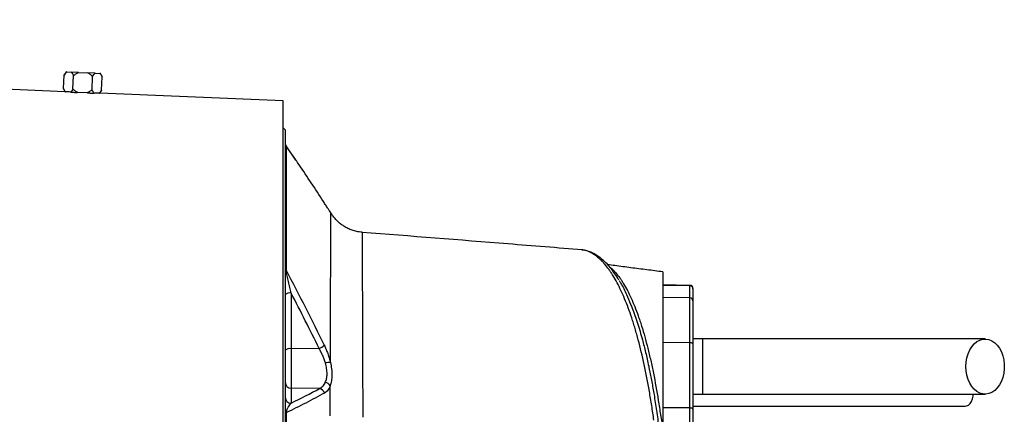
# Model space of a CAD drawing. Header units: millimetres. Extents: x 1108 to 5030, y 2116 to 3977.
# Tile 14 of 14: x 4049 to 5030, y 3327 to 3720. Entities that reach past the tile are written whole.
import ezdxf

# ---------------------------------------------------------------- set-up
doc = ezdxf.new("R2010")
doc.units = ezdxf.units.MM
doc.header["$LTSCALE"] = 2

msp = doc.modelspace()

# ---------------------------------------------------------------- linework, layer by layer
at = {"color": 7, "linetype": 'Continuous', "lineweight": 25}
for p, q in [((4094.51, 3648.4), (2387.76, 3720.26)), ((4095.51, 3668.08), (4093.48, 3664.88)), ((4096.03, 3668.06), (4095.51, 3668.08)), ((4096.03, 3668.06), (4100.7, 3667.86)), ((4107.93, 3667.55), (4100.7, 3667.86)), ((4107.93, 3667.55), (4117.26, 3667.16)), ((4092.92, 3651.45), (4093.48, 3664.88)), ((4102.41, 3651.05), (4102.97, 3664.48)), ((4124.5, 3666.86), (4117.26, 3667.16)), ((4121.38, 3650.26), (4121.95, 3663.68)), ((4124.5, 3666.86), (4129.17, 3666.66)), ((4129.68, 3666.64), (4129.17, 3666.66)), ((4131.44, 3663.28), (4129.68, 3666.64)), ((4130.87, 3649.86), (4131.44, 3663.28)), ((4092.92, 3651.45), (4094.51, 3648.4)), ((4094.72, 3648.39), (4094.92, 3648.37)), ((4107.09, 3647.57), (4106.66, 3647.59)), ((4116.42, 3647.18), (4107.09, 3647.57)), ((4129.03, 3646.95), (4130.87, 3649.86)), ((4116.89, 3647.16), (4116.42, 3647.18)), ((4128.62, 3646.95), (4128.81, 3646.95)), ((4311.76, 3639.26), (4129.03, 3646.95)), ((4311.76, 2769.23), (4311.76, 3639.26)), ((4313.76, 3610.24), (4311.76, 3612.24)), ((4313.76, 3610.24), (4313.76, 2798.24)), ((4324.19, 3580.47), (4314.87, 3593.93)), ((4390.39, 3508.11), (4390.39, 3508.03)), ((4609.56, 3490.46), (4609.07, 3490.49)), ((4716.81, 3455.19), (4689.76, 3455.66)), ((4716.81, 3454.74), (4689.76, 3455.21)), ((4716.81, 3442.71), (4716.81, 3454.74)), ((4719.76, 3452.19), (4719.76, 3451.79)), ((4719.76, 3451.79), (4719.76, 3439.76)), ((4319.65, 3447.57), (4319.65, 3392.05)), ((4716.81, 3442.71), (4689.76, 3443.18)), ((4716.81, 3398.02), (4716.81, 3442.71)), ((4719.76, 3439.76), (4719.76, 3397)), ((4716.81, 3398.02), (4689.76, 3398.18)), ((4716.81, 3332.92), (4716.81, 3398.02)), ((4729.76, 3401.74), (4719.76, 3401.74)), ((4719.76, 3397), (4719.76, 3331.89)), ((4729.76, 3346.74), (4729.76, 3401.74)), ((4347.54, 3392.18), (4319.65, 3392.05)), ((4319.65, 3392.05), (4319.65, 3352.73)), ((4319.65, 3352.73), (4319.65, 3337.77)), ((4347.83, 3352.26), (4319.65, 3352.73)), ((4719.76, 3346.74), (4729.76, 3346.74)), ((4716.81, 3332.92), (4689.76, 3333.08)), ((4719.76, 3331.89), (4719.76, 3296.29))]:
    msp.add_line(p, q, dxfattribs=at)
at = {"color": 8, "linetype": 'Continuous', "lineweight": 25}
for p, q in [((4324.39, 3580.08), (4314.59, 3594.24)), ((4636.84, 3473.57), (4637.56, 3473.11)), ((4716.81, 3454.74), (4716.81, 3455.19)), ((4716.81, 3293.29), (4716.81, 3332.92))]:
    msp.add_line(p, q, dxfattribs=at)
at = {"color": 7, "linetype": 'Continuous', "lineweight": 25, "flags": 128}
for points in [[(4719.76, 3397), (4719.7, 3397.19), (4719.53, 3397.38), (4719.26, 3397.56), (4718.9, 3397.71), (4718.45, 3397.84), (4717.94, 3397.94), (4717.39, 3398), (4716.81, 3398.02)], [(4991.64, 3374.24), (4991.89, 3378.65), (4992.63, 3382.95), (4993.84, 3387.02), (4995.48, 3390.76), (4997.53, 3394.07), (4999.91, 3396.87), (5002.58, 3399.09), (5005.46, 3400.66), (5008.48, 3401.54), (5011.56, 3401.72), (5014.61, 3401.19), (5017.57, 3399.95), (5020.35, 3398.06), (5022.89, 3395.54), (5025.11, 3392.48), (5026.96, 3388.94), (5028.39, 3385.02), (5029.37, 3380.82), (5029.86, 3376.45), (5029.86, 3372.03), (5029.37, 3367.66), (5028.39, 3363.46), (5026.96, 3359.54), (5025.11, 3356.01), (5022.89, 3352.94), (5020.35, 3350.43), (5017.57, 3348.53), (5014.61, 3347.3), (5011.56, 3346.76), (5008.48, 3346.94), (5005.46, 3347.83), (5002.58, 3349.4), (4999.91, 3351.61), (4997.53, 3354.41), (4995.48, 3357.72), (4993.84, 3361.46), (4992.63, 3365.53), (4991.89, 3369.83), (4991.64, 3374.24)], [(4990.79, 3334.74), (4992.28, 3334.95), (4994.19, 3335.84), (4995.89, 3337.38), (4997.26, 3339.48), (4998.23, 3342.01), (4998.73, 3344.8), (4998.78, 3346.74)], [(4719.76, 3331.89), (4719.7, 3332.09), (4719.53, 3332.28), (4719.26, 3332.46), (4718.9, 3332.61), (4718.45, 3332.74), (4717.94, 3332.83), (4717.39, 3332.9), (4716.81, 3332.92)]]:
    msp.add_lwpolyline(points, dxfattribs=at)
at = {"color": 7, "linetype": 'Continuous', "lineweight": 25}
for centre, radius, start, end in [((4319.76, 3597.43), 6, 180.00008, 215.34457), ((4319.53, 3597.24), 5.78, 180.03734, 211.23082), ((4316.85, 3472.61), 3.1, 181.38011, 223.78027), ((4716.76, 3452.19), 3, 0, 89), ((4716.78, 3451.77), 2.98, 0.4317, 89.44538), ((4318.3, 3440.73), 6.97, 78.8058, 130.70472), ((4716.78, 3439.74), 2.98, 0.4317, 89.44538), ((4341.9, 3406.1), 15.02, 292.05748, 315.25191), ((4318.3, 3385.22), 6.97, 78.8058, 130.70472), ((4358.42, 3359.91), 18.51, 88.99491, 104.70553), ((4319.65, 3358.63), 5.9, 180.98724, 269.999), ((4352.56, 3351.07), 7.34, 33.64611, 81.45211), ((4346.75, 3345.98), 6.37, 16.81928, 80.22076), ((4319.65, 3343.66), 5.9, 180.98724, 269.999), ((4315.04, 3329.3), 1.31, 192.04832, 252.44781)]:
    msp.add_arc(centre, radius, start, end, dxfattribs=at)
at = {"color": 8, "linetype": 'Continuous', "lineweight": 25}
for centre, radius, start, end in [((4616.72, 3482.89), 5.54, 64.182, 87.13615), ((4627.81, 3475.43), 5.35, 46.79731, 89.80848)]:
    msp.add_arc(centre, radius, start, end, dxfattribs=at)
at = {"color": 7, "linetype": 'Continuous', "lineweight": 25}
for centre, major_axis, start_param, end_param in [((4067.8, 3203.45), (28.11, 444.86), 6.26723, 6.28702), ((4105.84, 3203.46), (28, 443.26), 0.020431, 0.040273)]:
    msp.add_ellipse(centre, major_axis=major_axis, ratio=0.576498, start_param=start_param, end_param=end_param, dxfattribs=at)
for points, knots in [([(4093.48, 3664.88), (4093.88, 3665.5), (4094.28, 3666.08), (4094.91, 3666.89), (4095.13, 3667.14), (4095.57, 3667.63), (4095.8, 3667.85), (4096.03, 3668.06)], [0, 0, 0, 0, 0.5, 0.5, 0.75, 0.75, 1, 1, 1, 1]), ([(4100.7, 3667.86), (4101.12, 3667.42), (4101.52, 3666.89), (4102.28, 3665.75), (4102.63, 3665.13), (4102.97, 3664.48)], [0, 0, 0, 0, 0.5, 0.5, 1, 1, 1, 1]), ([(4102.97, 3664.48), (4103.73, 3665.08), (4104.51, 3665.65), (4106.16, 3666.7), (4107.03, 3667.17), (4107.93, 3667.55)], [0, 0, 0, 0, 0.5, 0.5, 1, 1, 1, 1]), ([(4117.26, 3667.16), (4118.14, 3666.7), (4118.95, 3666.17), (4120.5, 3664.99), (4121.24, 3664.35), (4121.95, 3663.68)], [0, 0, 0, 0, 0.5, 0.5, 1, 1, 1, 1]), ([(4121.95, 3663.68), (4122.35, 3664.3), (4122.75, 3664.89), (4123.61, 3665.98), (4124.04, 3666.46), (4124.5, 3666.86)], [0, 0, 0, 0, 0.5, 0.5, 1, 1, 1, 1]), ([(4129.17, 3666.66), (4129.59, 3666.22), (4129.98, 3665.71), (4130.74, 3664.56), (4131.1, 3663.93), (4131.44, 3663.28)], [0, 0, 0, 0, 0.5, 0.5, 1, 1, 1, 1]), ([(4094.92, 3648.37), (4094.55, 3648.79), (4094.21, 3649.27), (4093.54, 3650.31), (4093.22, 3650.87), (4092.92, 3651.45)], [0, 0, 0, 0, 0.5, 0.5, 1, 1, 1, 1]), ([(4102.41, 3651.05), (4102.03, 3650.46), (4101.64, 3649.9), (4100.84, 3648.86), (4100.42, 3648.39), (4099.99, 3648)], [0, 0, 0, 0, 0.5, 0.5, 1, 1, 1, 1]), ([(4099.99, 3648), (4100.46, 3647.96), (4100.97, 3647.93), (4102.01, 3647.86), (4102.55, 3647.83), (4103.67, 3647.76), (4104.24, 3647.73), (4105.42, 3647.66), (4106.04, 3647.62), (4106.66, 3647.59)], [0, 0, 0, 0, 0.25, 0.25, 0.5, 0.5, 0.75, 0.75, 1, 1, 1, 1]), ([(4107.09, 3647.57), (4106.22, 3648.03), (4105.41, 3648.57), (4103.86, 3649.74), (4103.12, 3650.38), (4102.41, 3651.05)], [0, 0, 0, 0, 0.5, 0.5, 1, 1, 1, 1]), ([(4121.38, 3650.26), (4120.63, 3649.65), (4119.84, 3649.08), (4118.2, 3648.04), (4117.33, 3647.56), (4116.42, 3647.18)], [0, 0, 0, 0, 0.5, 0.5, 1, 1, 1, 1]), ([(4123.54, 3647), (4123.14, 3647.43), (4122.76, 3647.95), (4122.04, 3649.05), (4121.71, 3649.64), (4121.38, 3650.26)], [0, 0, 0, 0, 0.5, 0.5, 1, 1, 1, 1]), ([(4130.87, 3649.86), (4130.52, 3649.3), (4130.16, 3648.78), (4129.42, 3647.8), (4129.03, 3647.35), (4128.62, 3646.95)], [0, 0, 0, 0, 0.5, 0.5, 1, 1, 1, 1]), ([(4116.89, 3647.16), (4117.5, 3647.14), (4118.11, 3647.12), (4119.29, 3647.09), (4119.87, 3647.08), (4120.98, 3647.05), (4121.52, 3647.04), (4122.56, 3647.02), (4123.06, 3647.01), (4123.54, 3647)], [0, 0, 0, 0, 0.25, 0.25, 0.5, 0.5, 0.75, 0.75, 1, 1, 1, 1]), ([(4314.59, 3594.24), (4314.6, 3592.07), (4314.6, 3589.5), (4314.6, 3585.04), (4314.6, 3583.46), (4314.6, 3580.09), (4314.6, 3578.3), (4314.6, 3568.9), (4314.6, 3559.92), (4314.6, 3544.26), (4314.6, 3538.68), (4314.61, 3529.76), (4314.61, 3526.69), (4314.61, 3520.4), (4314.61, 3517.17), (4314.61, 3510.55), (4314.61, 3507.15), (4314.61, 3500.22), (4314.61, 3496.68), (4314.61, 3485.82), (4314.62, 3478.29), (4314.62, 3470.46)], [0, 0, 0, 0, 0.125, 0.125, 0.1875, 0.1875, 0.25, 0.25, 0.5, 0.5, 0.625, 0.625, 0.6875, 0.6875, 0.75, 0.75, 0.8125, 0.8125, 0.875, 0.875, 1, 1, 1, 1]), ([(4351.73, 3539.02), (4343.78, 3551.26), (4334.85, 3565), (4325.43, 3578.59), (4324.39, 3580.08)], [0, 0, 0, 0, 0.890436, 1, 1, 1, 1]), ([(4359.15, 3527.62), (4359.1, 3527.7), (4359, 3527.85), (4358.03, 3529.32), (4356.44, 3531.73), (4354.32, 3534.98), (4352.6, 3537.66), (4351.73, 3539.02)], [0, 0, 0, 0, 0.17805, 0.380751, 0.590983, 0.792748, 1, 1, 1, 1]), ([(4390.41, 3508.22), (4389.41, 3508.3), (4386.8, 3508.48), (4382.71, 3509.44), (4378.26, 3510.97), (4374.14, 3512.96), (4370.38, 3515.33), (4367.02, 3518.01), (4364.04, 3520.93), (4361.51, 3524.04), (4359.94, 3526.23), (4359.29, 3527.41), (4359.26, 3527.47)], [0, 0, 0, 0, 0.0791208, 0.20619, 0.3295896, 0.4494873, 0.5659352, 0.6788864, 0.7881995, 0.8936326, 0.9948283, 1, 1, 1, 1]), ([(4609.57, 3490.63), (4584.96, 3492.6), (4511.9, 3498.44), (4438.84, 3504.26), (4390.39, 3508.12)], [0, 0, 0, 0, 0.33689, 1, 1, 1, 1]), ([(4610.95, 3490.36), (4610.36, 3490.5), (4609.72, 3490.65), (4609.08, 3490.64), (4609.03, 3490.64)], [0, 0, 0, 0, 0.929181, 1, 1, 1, 1]), ([(4619.08, 3487.81), (4618.41, 3488.15), (4616.54, 3489.09), (4614.09, 3489.89), (4612.31, 3490.15), (4611.83, 3490.22)], [0, 0, 0, 0, 0.288386, 0.805955, 1, 1, 1, 1]), ([(4627.82, 3480.78), (4626.04, 3482.49), (4624.2, 3483.98), (4620.53, 3486.53), (4618.7, 3487.59), (4616.99, 3488.42)], [0, 0, 0, 0, 0.5, 0.5, 1, 1, 1, 1]), ([(4631.44, 3479.31), (4630.39, 3480.27), (4628, 3482.46), (4624.12, 3485.15), (4621.03, 3486.99), (4619.42, 3487.71), (4619.12, 3487.85)], [0, 0, 0, 0, 0.2597798, 0.5928099, 0.922764, 1, 1, 1, 1]), ([(4680.94, 3320.72), (4680.23, 3325.62), (4679.5, 3330.46), (4678.37, 3337.64), (4677.99, 3340.02), (4677.21, 3344.75), (4676.81, 3347.1), (4674.78, 3358.75), (4673.06, 3367.68), (4669.39, 3384.78), (4667.44, 3392.96), (4664.85, 3402.7), (4664.33, 3404.62), (4663.27, 3408.41), (4662.73, 3410.27), (4661.64, 3413.95), (4661.09, 3415.76), (4659.98, 3419.32), (4659.41, 3421.07), (4656.57, 3429.66), (4654.21, 3436), (4649.34, 3447.68), (4646.83, 3453.02), (4642.93, 3460.29), (4641.61, 3462.59), (4639.6, 3465.85), (4638.93, 3466.91), (4637.57, 3468.96), (4636.89, 3469.95), (4634.83, 3472.83), (4633.44, 3474.61), (4631.35, 3477.08), (4630.65, 3477.87), (4629.24, 3479.37), (4628.54, 3480.09), (4627.82, 3480.78)], [0, 0, 0, 0, 0.0625, 0.0625, 0.09375, 0.09375, 0.125, 0.125, 0.25, 0.25, 0.375, 0.375, 0.40625, 0.40625, 0.4375, 0.4375, 0.46875, 0.46875, 0.5, 0.5, 0.625, 0.625, 0.75, 0.75, 0.8125, 0.8125, 0.84375, 0.84375, 0.875, 0.875, 0.9375, 0.9375, 0.96875, 0.96875, 1, 1, 1, 1]), ([(4645.94, 3460.62), (4645.58, 3461.24), (4644.01, 3463.94), (4641.12, 3468.15), (4637.25, 3473.21), (4634.04, 3476.92), (4632.01, 3478.74), (4631.42, 3479.27)], [0, 0, 0, 0, 0.079899, 0.347462, 0.614768, 0.887027, 1, 1, 1, 1]), ([(4689.76, 3468.7), (4684.48, 3469.38), (4673.93, 3470.72), (4657.95, 3472.79), (4644.88, 3474.48), (4637.16, 3475.56), (4634.75, 3475.9)], [0, 0, 0, 0, 0.289897, 0.579816, 0.868373, 1, 1, 1, 1]), ([(4638.7, 3472.16), (4638.79, 3472.08), (4638.88, 3472), (4639.05, 3471.85), (4639.31, 3471.61), (4639.91, 3471.03), (4640.42, 3470.52), (4641.44, 3469.47), (4642.12, 3468.73), (4644.16, 3466.4), (4645.5, 3464.7), (4647.49, 3461.91), (4648.16, 3460.95), (4649.47, 3458.95), (4650.12, 3457.92), (4652.06, 3454.71), (4653.33, 3452.44), (4657.08, 3445.22), (4659.51, 3439.87), (4663.03, 3431.04), (4664.18, 3427.96), (4665.88, 3423.14), (4666.44, 3421.49), (4667.55, 3418.14), (4668.11, 3416.43), (4670.84, 3407.71), (4672.9, 3400.29), (4675.84, 3388.51), (4676.79, 3384.48), (4678.18, 3378.26), (4678.63, 3376.16), (4679.53, 3371.91), (4679.97, 3369.75), (4682.15, 3358.85), (4683.76, 3349.81), (4686.06, 3335.75), (4686.8, 3330.99), (4687.91, 3323.73), (4688.28, 3321.28), (4689.01, 3316.37), (4689.38, 3313.9), (4689.76, 3311.41)], [0, 0, 0, 0, 0.003906, 0.003906, 0.007812, 0.015625, 0.03125, 0.03125, 0.0625, 0.0625, 0.125, 0.125, 0.15625, 0.15625, 0.1875, 0.1875, 0.25, 0.25, 0.375, 0.375, 0.4375, 0.4375, 0.46875, 0.46875, 0.5, 0.5, 0.625, 0.625, 0.6875, 0.6875, 0.71875, 0.71875, 0.75, 0.75, 0.875, 0.875, 0.9375, 0.9375, 0.96875, 0.96875, 1, 1, 1, 1]), ([(4319.65, 3447.57), (4319.22, 3449.44), (4318.79, 3451.32), (4317.94, 3455.1), (4317.51, 3457), (4316.87, 3459.88), (4316.65, 3460.84), (4316.23, 3462.77), (4316.02, 3463.74), (4315.6, 3465.69), (4315.39, 3466.66), (4315.09, 3468.11), (4314.99, 3468.6), (4314.79, 3469.55), (4314.7, 3470.02), (4314.62, 3470.46)], [0, 0, 0, 0, 0.25, 0.25, 0.5, 0.5, 0.625, 0.625, 0.75, 0.75, 0.875, 0.875, 0.9375, 0.9375, 1, 1, 1, 1]), ([(4314.62, 3470.46), (4321.13, 3458.06), (4327.56, 3445.63), (4340.23, 3420.65), (4346.47, 3408.12), (4352.57, 3395.52)], [0, 0, 0, 0, 0.5, 0.5, 1, 1, 1, 1]), ([(4689.76, 3468.68), (4689.76, 3468.69), (4689.76, 3468.89), (4689.76, 3467.9), (4689.76, 3465.91), (4689.76, 3463.25), (4689.76, 3460.91), (4689.76, 3459.79)], [0, 0, 0, 0, 0.0100151, 0.3237145, 0.5641808, 0.7907699, 1, 1, 1, 1]), ([(4646.17, 3460.04), (4646.77, 3459.11), (4649.37, 3455.11), (4653.25, 3447.37), (4656.37, 3439.72), (4657.69, 3436.5)], [0, 0, 0, 0, 0.148433, 0.64126, 1, 1, 1, 1]), ([(4689.76, 3459.79), (4689.76, 3455.02), (4689.76, 3443.44), (4689.76, 3420.59), (4689.76, 3392.9), (4689.76, 3361), (4689.76, 3333.04), (4689.76, 3316.01), (4689.76, 3311.41)], [0.130712, 0.130712, 0.130712, 0.130712, 0.1802911, 0.2298702, 0.2794493, 0.3290284, 0.3786074, 0.3966326, 0.3966326, 0.3966326, 0.3966326]), ([(4352.57, 3395.52), (4353.22, 3394.18), (4353.85, 3392.8), (4355.03, 3390), (4355.59, 3388.59), (4356.63, 3385.73), (4357.11, 3384.28), (4357.78, 3382.09), (4357.99, 3381.35), (4358.38, 3379.88), (4358.57, 3379.14), (4358.74, 3378.41)], [0, 0, 0, 0, 0.25, 0.25, 0.5, 0.5, 0.75, 0.75, 0.875, 0.875, 1, 1, 1, 1]), ([(5010.78, 3401.74), (5004.92, 3401.74), (4993.28, 3401.74), (4975.72, 3401.74), (4957.97, 3401.74), (4939.85, 3401.74), (4921.13, 3401.74), (4901.66, 3401.74), (4882.19, 3401.74), (4862.89, 3401.74), (4843.92, 3401.74), (4824.6, 3401.74), (4803.14, 3401.74), (4779.71, 3401.74), (4754.55, 3401.74), (4737.96, 3401.74), (4729.76, 3401.74)], [0, 0, 0, 0, 0.079644, 0.158009, 0.235124, 0.311015, 0.385614, 0.459005, 0.531252, 0.593311, 0.65426, 0.714301, 0.773508, 0.85087, 0.926319, 1, 1, 1, 1]), ([(4353.72, 3377.81), (4353.54, 3378.43), (4353.35, 3379.05), (4352.95, 3380.3), (4352.74, 3380.93), (4352.07, 3382.79), (4351.58, 3384), (4350.54, 3386.4), (4349.98, 3387.59), (4348.81, 3389.92), (4348.19, 3391.06), (4347.54, 3392.18)], [0, 0, 0, 0, 0.125, 0.125, 0.25, 0.25, 0.5, 0.5, 0.75, 0.75, 1, 1, 1, 1]), ([(4353.65, 3358.33), (4353.92, 3358.92), (4354.17, 3359.55), (4354.62, 3360.88), (4354.81, 3361.58), (4355.29, 3363.77), (4355.46, 3365.34), (4355.47, 3367.85), (4355.43, 3368.72), (4355.27, 3370.5), (4355.15, 3371.39), (4354.69, 3374.1), (4354.25, 3375.94), (4353.72, 3377.81)], [0, 0, 0, 0, 0.125, 0.125, 0.25, 0.25, 0.5, 0.5, 0.625, 0.625, 0.75, 0.75, 1, 1, 1, 1]), ([(4358.74, 3378.41), (4359.21, 3376.19), (4359.59, 3374.03), (4359.99, 3370.85), (4360.09, 3369.8), (4360.23, 3367.72), (4360.26, 3366.7), (4360.25, 3363.73), (4360.1, 3361.86), (4359.69, 3359.19), (4359.52, 3358.33), (4359.13, 3356.68), (4358.91, 3355.89), (4358.67, 3355.14)], [0, 0, 0, 0, 0.25, 0.25, 0.375, 0.375, 0.5, 0.5, 0.75, 0.75, 0.875, 0.875, 1, 1, 1, 1]), ([(4347.83, 3352.26), (4349.04, 3352.8), (4350.15, 3353.57), (4351.62, 3355.07), (4352.08, 3355.64), (4352.93, 3356.9), (4353.32, 3357.59), (4353.65, 3358.33)], [0, 0, 0, 0, 0.5, 0.5, 0.75, 0.75, 1, 1, 1, 1]), ([(4358.67, 3355.14), (4358.34, 3354.26), (4357.96, 3353.44), (4357.12, 3351.93), (4356.66, 3351.26), (4355.19, 3349.43), (4354.08, 3348.5), (4352.85, 3347.82)], [0, 0, 0, 0, 0.25, 0.25, 0.5, 0.5, 1, 1, 1, 1]), ([(4358.59, 3325.06), (4358.6, 3330.2), (4358.62, 3335.28), (4358.64, 3345.3), (4358.66, 3350.25), (4358.67, 3355.14)], [0, 0, 0, 0, 0.5, 0.5, 1, 1, 1, 1]), ([(4352.85, 3347.82), (4346.78, 3344.48), (4340.53, 3341.16), (4327.77, 3334.57), (4321.26, 3331.3), (4314.64, 3328.05)], [0, 0, 0, 0, 0.5, 0.5, 1, 1, 1, 1]), ([(4729.76, 3346.74), (4734.82, 3346.74), (4745.37, 3346.74), (4761.78, 3346.74), (4779.4, 3346.74), (4796.73, 3346.74), (4813.56, 3346.74), (4829.64, 3346.74), (4846.15, 3346.74), (4863.65, 3346.74), (4881.92, 3346.74), (4900.77, 3346.74), (4919.39, 3346.74), (4937.75, 3346.74), (4955.92, 3346.74), (4974.07, 3346.74), (4992.35, 3346.74), (5004.57, 3346.74), (5010.78, 3346.74)], [0, 0, 0, 0, 0.045521, 0.094717, 0.147611, 0.204275, 0.251456, 0.300858, 0.352419, 0.406213, 0.470225, 0.53729, 0.607172, 0.679907, 0.755587, 0.834151, 0.915609, 1, 1, 1, 1]), ([(4314.64, 3328.05), (4314.73, 3328.45), (4314.82, 3328.81), (4315.01, 3329.47), (4315.11, 3329.77), (4315.41, 3330.64), (4315.61, 3331.16), (4316.24, 3332.59), (4316.67, 3333.41), (4317.52, 3334.88), (4317.94, 3335.54), (4318.8, 3336.74), (4319.23, 3337.28), (4319.65, 3337.77)], [0, 0, 0, 0, 0.0625, 0.0625, 0.125, 0.125, 0.25, 0.25, 0.5, 0.5, 0.75, 0.75, 1, 1, 1, 1]), ([(4719.76, 3334.74), (4723.16, 3334.74), (4732.45, 3334.74), (4746.76, 3334.74), (4761.83, 3334.74), (4774.33, 3334.74), (4784.83, 3334.74), (4794.23, 3334.74), (4807.54, 3334.74), (4824.97, 3334.74), (4845.83, 3334.74), (4864.67, 3334.74), (4881.6, 3334.74), (4896.59, 3334.74), (4910.38, 3334.74), (4920.91, 3334.74), (4929.19, 3334.74), (4936.2, 3334.74), (4944.58, 3334.74), (4954.3, 3334.74), (4965.32, 3334.74), (4977.62, 3334.74), (4986.24, 3334.74), (4990.78, 3334.74)], [0, 0, 0, 0, 0.031526, 0.086056, 0.132732, 0.171571, 0.202645, 0.231141, 0.260031, 0.328885, 0.39862, 0.468523, 0.527313, 0.585972, 0.642144, 0.694118, 0.718091, 0.748453, 0.785466, 0.82912, 0.879422, 0.93638, 1, 1, 1, 1]), ([(4314.64, 3328.05), (4314.64, 3323.04), (4314.64, 3318), (4314.65, 3307.87), (4314.65, 3302.78), (4314.65, 3287.46), (4314.65, 3277.19), (4314.65, 3246.24), (4314.65, 3225.39), (4314.65, 3183.25), (4314.65, 3162.38), (4314.65, 3131.36), (4314.65, 3121.07), (4314.65, 3100.59), (4314.64, 3090.45), (4314.64, 3080.44)], [0, 0, 0, 0, 0.0625, 0.0625, 0.125, 0.125, 0.25, 0.25, 0.5, 0.5, 0.75, 0.75, 0.875, 0.875, 1, 1, 1, 1])]:
    msp.add_open_spline(points, degree=3, knots=knots, dxfattribs=at)
at = {"color": 8, "linetype": 'Continuous', "lineweight": 25}
for points, knots in [([(4314.59, 3594.24), (4314.65, 3594.21), (4314.73, 3594.17), (4314.82, 3593.99), (4314.85, 3593.95)], [0, 0, 0, 0, 0.718801, 1, 1, 1, 1]), ([(4358.74, 3378.41), (4358.76, 3383.31), (4358.8, 3395.83), (4358.86, 3414.76), (4358.93, 3435), (4358.99, 3453.68), (4359.04, 3470.38), (4359.09, 3484.88), (4359.13, 3497.34), (4359.15, 3507.86), (4359.17, 3516.47), (4359.18, 3522.86), (4359.18, 3526.27), (4359.18, 3527.59), (4359.18, 3527.46), (4359.18, 3527.43)], [0, 0, 0, 0, 0.054432, 0.138947, 0.223463, 0.310481, 0.3975, 0.480105, 0.56271, 0.647609, 0.732509, 0.822419, 0.912328, 0.974325, 1, 1, 1, 1]), ([(4390.39, 3508.03), (4390.4, 3507.84), (4390.4, 3507.45), (4390.4, 3503.7), (4390.41, 3497.76), (4390.43, 3489.67), (4390.46, 3479.84), (4390.49, 3468.11), (4390.54, 3454.44), (4390.59, 3438.83), (4390.65, 3421.35), (4390.72, 3402.27), (4390.79, 3382.8), (4390.85, 3363.25), (4390.91, 3344.01), (4390.95, 3330.55), (4390.97, 3323.82)], [0, 0, 0, 0, 0.072888, 0.151565, 0.22991, 0.301821, 0.373977, 0.446134, 0.518045, 0.591662, 0.665545, 0.739423, 0.813034, 0.875329, 0.937707, 1, 1, 1, 1]), ([(4616.99, 3488.42), (4615.18, 3489.24), (4612.71, 3490.35), (4610.22, 3490.43), (4609.56, 3490.46)], [0, 0, 0, 0, 0.733941, 1, 1, 1, 1]), ([(4657.69, 3436.5), (4658.24, 3435.21), (4660.68, 3429.51), (4664.63, 3417.73), (4669.05, 3402.79), (4672.7, 3388.34), (4675.61, 3375.36), (4678.21, 3362.33), (4679.94, 3352.71), (4681.72, 3342.08), (4683.54, 3330.37), (4685.81, 3313.79), (4687.92, 3296.69), (4689.14, 3284.92), (4689.76, 3279.02)], [0, 0, 0, 0, 0.036604, 0.161586, 0.283143, 0.371116, 0.459431, 0.536569, 0.613938, 0.632035, 0.723338, 0.81501, 0.907312, 1, 1, 1, 1])]:
    msp.add_open_spline(points, degree=3, knots=knots, dxfattribs=at)
at = {"color": 7, "linetype": 'Continuous', "lineweight": 25}
for points in [[(4637.56, 3473.11), (4637.94, 3472.81), (4638.32, 3472.49), (4638.7, 3472.16)], [(4347.54, 3392.18), (4338.5, 3410.76), (4329.17, 3429.21), (4319.65, 3447.57)], [(4319.65, 3337.77), (4329.34, 3342.55), (4338.78, 3347.38), (4347.83, 3352.26)]]:
    msp.add_open_spline(points, degree=3, dxfattribs=at)

doc.saveas('drawing.dxf')
